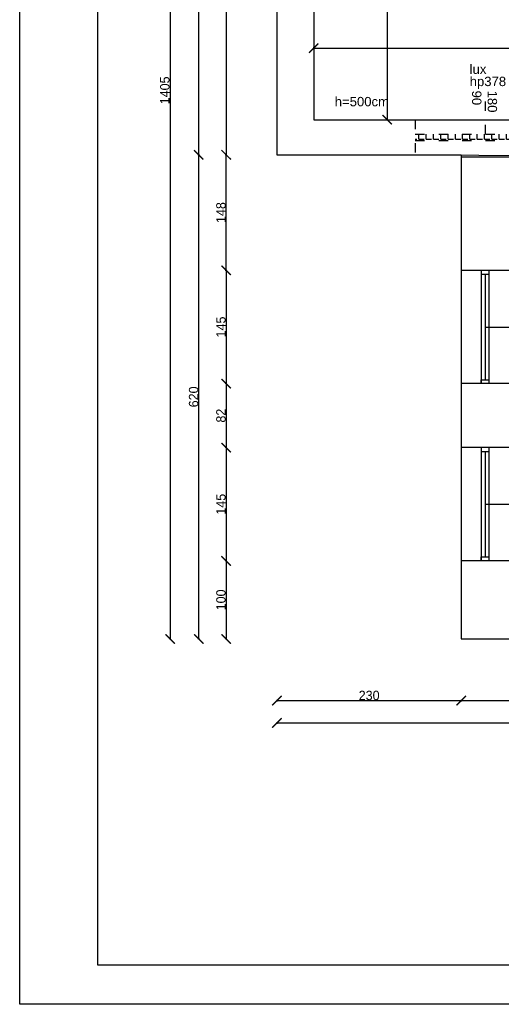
# Model space of a CAD drawing. Header units: inches. Extents: x 2722 to 20832, y 590 to 2922.
# Tile 1 of 25: x 2722 to 3338, y 590 to 1851. Entities that reach past the tile are written whole.
import ezdxf

# ---------------------------------------------------------------- set-up
doc = ezdxf.new("R2010")
doc.units = ezdxf.units.IN
doc.header["$MEASUREMENT"] = 0
doc.linetypes.add('ACAD_ISO03W100', pattern=[30, 12, -18])
doc.dimstyles.new('ISO-25', dxfattribs={"dimtxt": 12, "dimasz": 12, "dimexe": 1.25, "dimexo": 0.625, "dimtad": 1, "dimtoh": 1, "dimdec": 1, "dimtxsty": 'Standard', "dimblk": 'ARCHTICK', "dimcen": 2.5, "dimadec": 0, "dimazin": 0, "dimtfac": 1, "dimtdec": 1, "dimtmove": 0, "dimatfit": 3, "dimldrblk": 'ARCHTICK', "dimfxl": 1, "dimfxlon": 1, "dimarcsym": 0})

# ---------------------------------------------------------------- blocks, each defined once
blk = doc.blocks.new('_ArchTick')
at = {"color": 0, "linetype": 'ByBlock', "const_width": 0.15}
blk.add_lwpolyline([(-0.5, -0.5), (0.5, 0.5)], dxfattribs=at)
blk = doc.blocks.new('*D30')
at = {"color": 0, "lineweight": -2, "transparency": 16777216}
for p, q in [((2987.2, 2462.9), (2985, 2462.9)), ((2986.2, 2462.9), (2986.2, 1677.9)), ((2987.2, 1677.9), (2985, 1677.9))]:
    blk.add_line(p, q, dxfattribs=at)
at = {"layer": 'Defpoints', "color": 0, "transparency": 16777216}
for p in [(3051.3, 2462.9), (2986.2, 1677.9), (3051.2, 1677.9)]:
    blk.add_point(p, dxfattribs=at)
at = {"color": 0, "lineweight": -2, "transparency": 16777216, "xscale": 12, "yscale": 12, "zscale": 12}
for p, rotation in [((2986.2, 2462.9), 90), ((2986.2, 1677.9), 270)]:
    blk.add_blockref('_ArchTick', p, dxfattribs=dict(at, rotation=rotation))
at = {"color": 0, "transparency": 16777216, "insert": (2979.6, 2070.4), "char_height": 12, "attachment_point": 5, "rotation": 90}
blk.add_mtext('785', dxfattribs=at)
blk = doc.blocks.new('*D32')
at = {"color": 0, "lineweight": -2, "transparency": 16777216}
for p, q in [((2987.2, 1529.9), (2985, 1529.9)), ((2986.2, 1529.9), (2986.2, 1384.9)), ((2987.2, 1384.9), (2985, 1384.9))]:
    blk.add_line(p, q, dxfattribs=at)
at = {"layer": 'Defpoints', "color": 0, "transparency": 16777216}
for p in [(3287.1, 1529.9), (2986.2, 1384.9), (3287.1, 1384.9)]:
    blk.add_point(p, dxfattribs=at)
at = {"color": 0, "lineweight": -2, "transparency": 16777216, "xscale": 12, "yscale": 12, "zscale": 12}
for p, rotation in [((2986.2, 1529.9), 90), ((2986.2, 1384.9), 270)]:
    blk.add_blockref('_ArchTick', p, dxfattribs=dict(at, rotation=rotation))
at = {"color": 0, "transparency": 16777216, "insert": (2979.6, 1457.4), "char_height": 12, "attachment_point": 5, "rotation": 90}
blk.add_mtext('145', dxfattribs=at)
blk = doc.blocks.new('*D33')
at = {"color": 0, "lineweight": -2, "transparency": 16777216}
for p, q in [((2987.2, 1384.9), (2985, 1384.9)), ((2986.2, 1384.9), (2986.2, 1302.9)), ((2987.2, 1302.9), (2985, 1302.9))]:
    blk.add_line(p, q, dxfattribs=at)
at = {"layer": 'Defpoints', "color": 0, "transparency": 16777216}
for p in [(3287.1, 1384.9), (2986.2, 1302.9), (3287.1, 1302.9)]:
    blk.add_point(p, dxfattribs=at)
at = {"color": 0, "lineweight": -2, "transparency": 16777216, "xscale": 12, "yscale": 12, "zscale": 12}
for p, rotation in [((2986.2, 1384.9), 90), ((2986.2, 1302.9), 270)]:
    blk.add_blockref('_ArchTick', p, dxfattribs=dict(at, rotation=rotation))
at = {"color": 0, "transparency": 16777216, "insert": (2979.6, 1343.9), "char_height": 12, "attachment_point": 5, "rotation": 90}
blk.add_mtext('82', dxfattribs=at)
blk = doc.blocks.new('*D34')
at = {"color": 0, "lineweight": -2, "transparency": 16777216}
for p, q in [((2987.2, 1302.9), (2985, 1302.9)), ((2986.2, 1302.9), (2986.2, 1157.9)), ((2987.2, 1157.9), (2985, 1157.9))]:
    blk.add_line(p, q, dxfattribs=at)
at = {"layer": 'Defpoints', "color": 0, "transparency": 16777216}
for p in [(3287.1, 1302.9), (2986.2, 1157.9), (3287.1, 1157.9)]:
    blk.add_point(p, dxfattribs=at)
at = {"color": 0, "lineweight": -2, "transparency": 16777216, "xscale": 12, "yscale": 12, "zscale": 12}
for p, rotation in [((2986.2, 1302.9), 90), ((2986.2, 1157.9), 270)]:
    blk.add_blockref('_ArchTick', p, dxfattribs=dict(at, rotation=rotation))
at = {"color": 0, "transparency": 16777216, "insert": (2979.6, 1230.4), "char_height": 12, "attachment_point": 5, "rotation": 90}
blk.add_mtext('145', dxfattribs=at)
blk = doc.blocks.new('*D35')
at = {"color": 0, "lineweight": -2, "transparency": 16777216}
for p, q in [((2987.2, 1157.9), (2985, 1157.9)), ((2986.2, 1157.9), (2986.2, 1057.9)), ((2987.2, 1057.9), (2985, 1057.9))]:
    blk.add_line(p, q, dxfattribs=at)
at = {"layer": 'Defpoints', "color": 0, "transparency": 16777216}
for p in [(3287.1, 1157.9), (2986.2, 1057.9), (3287.1, 1057.9)]:
    blk.add_point(p, dxfattribs=at)
at = {"color": 0, "lineweight": -2, "transparency": 16777216, "xscale": 12, "yscale": 12, "zscale": 12}
for p, rotation in [((2986.2, 1157.9), 90), ((2986.2, 1057.9), 270)]:
    blk.add_blockref('_ArchTick', p, dxfattribs=dict(at, rotation=rotation))
at = {"color": 0, "transparency": 16777216, "insert": (2979.6, 1107.9), "char_height": 12, "attachment_point": 5, "rotation": 90}
blk.add_mtext('100', dxfattribs=at)
blk = doc.blocks.new('*D36')
at = {"color": 0, "lineweight": -2, "transparency": 16777216}
for p, q in [((2952.2, 1677.9), (2950, 1677.9)), ((2951.2, 1057.9), (2951.2, 1677.9)), ((2952.2, 1057.9), (2950, 1057.9))]:
    blk.add_line(p, q, dxfattribs=at)
at = {"layer": 'Defpoints', "color": 0, "transparency": 16777216}
for p in [(2951.2, 1677.9), (3287.1, 1677.9), (3287.1, 1057.9)]:
    blk.add_point(p, dxfattribs=at)
at = {"color": 0, "lineweight": -2, "transparency": 16777216, "xscale": 12, "yscale": 12, "zscale": 12}
for p, rotation in [((2951.2, 1677.9), 90), ((2951.2, 1057.9), 270)]:
    blk.add_blockref('_ArchTick', p, dxfattribs=dict(at, rotation=rotation))
at = {"color": 0, "transparency": 16777216, "insert": (2944.6, 1367.9), "char_height": 12, "attachment_point": 5, "rotation": 90}
blk.add_mtext('620', dxfattribs=at)
blk = doc.blocks.new('*D37')
at = {"color": 0, "lineweight": -2, "transparency": 16777216}
for p, q in [((2952.2, 2462.9), (2950, 2462.9)), ((2951.2, 1677.9), (2951.2, 2462.9)), ((2952.2, 1677.9), (2950, 1677.9))]:
    blk.add_line(p, q, dxfattribs=at)
at = {"layer": 'Defpoints', "color": 0, "transparency": 16777216}
for p in [(2951.2, 2462.9), (3051.3, 2462.9), (3287.1, 1677.9)]:
    blk.add_point(p, dxfattribs=at)
at = {"color": 0, "lineweight": -2, "transparency": 16777216, "xscale": 12, "yscale": 12, "zscale": 12}
for p, rotation in [((2951.2, 2462.9), 90), ((2951.2, 1677.9), 270)]:
    blk.add_blockref('_ArchTick', p, dxfattribs=dict(at, rotation=rotation))
at = {"color": 0, "transparency": 16777216, "insert": (2944.6, 2070.4), "char_height": 12, "attachment_point": 5, "rotation": 90}
blk.add_mtext('785', dxfattribs=at)
blk = doc.blocks.new('*D38')
at = {"color": 0, "lineweight": -2, "transparency": 16777216}
for p, q in [((2915.5, 2462.9), (2913.2, 2462.9)), ((2914.5, 2462.9), (2914.5, 1057.9)), ((2915.5, 1057.9), (2913.2, 1057.9))]:
    blk.add_line(p, q, dxfattribs=at)
at = {"layer": 'Defpoints', "color": 0, "transparency": 16777216}
for p in [(3051.3, 2462.9), (2914.5, 1057.9), (3287.1, 1057.9)]:
    blk.add_point(p, dxfattribs=at)
at = {"color": 0, "lineweight": -2, "transparency": 16777216, "xscale": 12, "yscale": 12, "zscale": 12}
for p, rotation in [((2914.5, 2462.9), 90), ((2914.5, 1057.9), 270)]:
    blk.add_blockref('_ArchTick', p, dxfattribs=dict(at, rotation=rotation))
at = {"color": 0, "transparency": 16777216, "insert": (2907.8, 1760.4), "char_height": 12, "attachment_point": 5, "rotation": 90}
blk.add_mtext('1405', dxfattribs=at)
blk = doc.blocks.new('*D39')
at = {"color": 0, "lineweight": -2, "transparency": 16777216}
for p, q in [((3051.2, 979.9), (3051.2, 977.6)), ((3051.2, 978.9), (3287.1, 978.9)), ((3287.1, 979.9), (3287.1, 977.6))]:
    blk.add_line(p, q, dxfattribs=at)
at = {"layer": 'Defpoints', "color": 0, "transparency": 16777216}
for p in [(3051.2, 1677.9), (3287.1, 1677.9), (3287.1, 978.9)]:
    blk.add_point(p, dxfattribs=at)
at = {"color": 0, "lineweight": -2, "transparency": 16777216, "xscale": 12, "yscale": 12, "zscale": 12, "rotation": 180}
blk.add_blockref('_ArchTick', (3051.2, 978.9), dxfattribs=at)
at = {"color": 0, "lineweight": -2, "transparency": 16777216, "xscale": 12, "yscale": 12, "zscale": 12}
blk.add_blockref('_ArchTick', (3287.1, 978.9), dxfattribs=at)
at = {"color": 0, "transparency": 16777216, "insert": (3169.2, 985.5), "char_height": 12, "attachment_point": 5}
blk.add_mtext('230', dxfattribs=at)
blk = doc.blocks.new('*D40')
at = {"color": 0, "lineweight": -2, "transparency": 16777216}
for p, q in [((3287.1, 979.9), (3287.1, 977.6)), ((3287.1, 978.9), (3799.1, 978.9)), ((3799.1, 979.9), (3799.1, 977.6))]:
    blk.add_line(p, q, dxfattribs=at)
at = {"layer": 'Defpoints', "color": 0, "transparency": 16777216}
for p in [(3287.1, 1677.9), (3799.1, 1057.9), (3799.1, 978.9)]:
    blk.add_point(p, dxfattribs=at)
at = {"color": 0, "lineweight": -2, "transparency": 16777216, "xscale": 12, "yscale": 12, "zscale": 12, "rotation": 180}
blk.add_blockref('_ArchTick', (3287.1, 978.9), dxfattribs=at)
at = {"color": 0, "lineweight": -2, "transparency": 16777216, "xscale": 12, "yscale": 12, "zscale": 12}
blk.add_blockref('_ArchTick', (3799.1, 978.9), dxfattribs=at)
at = {"color": 0, "transparency": 16777216, "insert": (3543.1, 985.5), "char_height": 12, "attachment_point": 5}
blk.add_mtext('512', dxfattribs=at)
blk = doc.blocks.new('*D52')
at = {"color": 0, "lineweight": -2, "transparency": 16777216}
for p, q in [((3051.2, 951.3), (3051.2, 949.1)), ((3051.2, 950.3), (4897.1, 950.3)), ((4897.1, 951.3), (4897.1, 949.1))]:
    blk.add_line(p, q, dxfattribs=at)
at = {"layer": 'Defpoints', "color": 0, "transparency": 16777216}
for p in [(3051.2, 1677.9), (4897.1, 1278.2), (4897.1, 950.3)]:
    blk.add_point(p, dxfattribs=at)
at = {"color": 0, "lineweight": -2, "transparency": 16777216, "xscale": 12, "yscale": 12, "zscale": 12, "rotation": 180}
blk.add_blockref('_ArchTick', (3051.2, 950.3), dxfattribs=at)
at = {"color": 0, "lineweight": -2, "transparency": 16777216, "xscale": 12, "yscale": 12, "zscale": 12}
blk.add_blockref('_ArchTick', (4897.1, 950.3), dxfattribs=at)
at = {"color": 0, "transparency": 16777216, "insert": (3974.2, 956.9), "char_height": 12, "attachment_point": 5}
blk.add_mtext('1846', dxfattribs=at)
blk = doc.blocks.new('*D56')
at = {"color": 0, "lineweight": -2, "transparency": 16777216}
for p, q in [((3191.2, 2426.9), (3193.4, 2426.9)), ((3192.2, 2426.9), (3192.2, 1722.9)), ((3191.2, 1722.9), (3193.4, 1722.9))]:
    blk.add_line(p, q, dxfattribs=at)
at = {"layer": 'Defpoints', "color": 0, "transparency": 16777216}
for p in [(3189.3, 2426.9), (3172.3, 1722.9), (3192.2, 1722.9)]:
    blk.add_point(p, dxfattribs=at)
at = {"color": 0, "lineweight": -2, "transparency": 16777216, "xscale": 12, "yscale": 12, "zscale": 12}
for p, rotation in [((3192.2, 2426.9), 90), ((3192.2, 1722.9), 270)]:
    blk.add_blockref('_ArchTick', p, dxfattribs=dict(at, rotation=rotation))
at = {"color": 0, "transparency": 16777216, "insert": (3185.6, 2074.9), "char_height": 12, "attachment_point": 5, "rotation": 90}
blk.add_mtext('704', dxfattribs=at)
blk = doc.blocks.new('*D70')
at = {"color": 0, "lineweight": -2, "transparency": 16777216}
for p, q in [((3098.2, 1813.4), (3098.2, 1815.7)), ((3098.2, 1814.4), (3822.1, 1814.4)), ((3822.1, 1813.4), (3822.1, 1815.7))]:
    blk.add_line(p, q, dxfattribs=at)
at = {"layer": 'Defpoints', "color": 0, "transparency": 16777216}
for p in [(3822.1, 1814.4), (3098.2, 1722.9), (3822.1, 1722.9)]:
    blk.add_point(p, dxfattribs=at)
at = {"color": 0, "lineweight": -2, "transparency": 16777216, "xscale": 12, "yscale": 12, "zscale": 12, "rotation": 180}
blk.add_blockref('_ArchTick', (3098.2, 1814.4), dxfattribs=at)
at = {"color": 0, "lineweight": -2, "transparency": 16777216, "xscale": 12, "yscale": 12, "zscale": 12}
blk.add_blockref('_ArchTick', (3822.1, 1814.4), dxfattribs=at)
at = {"color": 0, "transparency": 16777216, "insert": (3460.2, 1822.1), "char_height": 12, "attachment_point": 5}
blk.add_mtext('723,9', dxfattribs=at)
blk = doc.blocks.new('*D118')
at = {"color": 0, "lineweight": -2, "transparency": 16777216}
for p, q in [((2987.2, 1677.9), (2985, 1677.9)), ((2986.2, 1529.9), (2986.2, 1677.9)), ((2987.2, 1529.9), (2985, 1529.9))]:
    blk.add_line(p, q, dxfattribs=at)
at = {"layer": 'Defpoints', "color": 0, "transparency": 16777216}
for p in [(2986.2, 1677.9), (3287.1, 1677.9), (3287.1, 1529.9)]:
    blk.add_point(p, dxfattribs=at)
at = {"color": 0, "lineweight": -2, "transparency": 16777216, "xscale": 12, "yscale": 12, "zscale": 12}
for p, rotation in [((2986.2, 1677.9), 90), ((2986.2, 1529.9), 270)]:
    blk.add_blockref('_ArchTick', p, dxfattribs=dict(at, rotation=rotation))
at = {"color": 0, "transparency": 16777216, "insert": (2979.6, 1603.9), "char_height": 12, "attachment_point": 5, "rotation": 90}
blk.add_mtext('148', dxfattribs=at)

msp = doc.modelspace()

# ---------------------------------------------------------------- hatches: boundary and pattern name
at = {"linetype": 'ACAD_ISO03W100'}
h = msp.add_hatch(dxfattribs=at)
h.set_pattern_fill('ANGLE', color=256, scale=34)
h.set_pattern_definition([(0, (-208.029, 136.406), (0, 9.35), [6.8, -2.55]), (90, (-208.029, 136.406), (-9.35, 6e-16), [6.8, -2.55])])
h.paths.add_polyline_path([(3408.23, 1696.37), (3408.23, 1704.37), (3228.23, 1704.37), (3228.23, 1696.37)])

# ---------------------------------------------------------------- linework, layer by layer
for p, q in [((3051.23, 2462.87), (3051.23, 1677.87)), ((3098.23, 1722.87), (3208.23, 1722.87)), ((3051.23, 1677.87), (3062.15, 1677.87)), ((3062.15, 1677.87), (3287.15, 1677.87)), ((3287.15, 1677.87), (3287.15, 1057.87)), ((3350.15, 1529.87), (3287.15, 1529.87)), ((3323.15, 1529.87), (3287.15, 1529.87)), ((3312.56, 1529.87), (3312.56, 1384.87)), ((3312.56, 1529.87), (3312.56, 1524.87)), ((3322.56, 1529.87), (3322.56, 1384.87)), ((3312.56, 1524.87), (3322.56, 1524.87)), ((3317.56, 1524.87), (3317.56, 1389.87)), ((3317.56, 1457.37), (3373.28, 1457.37)), ((3312.56, 1384.87), (3312.56, 1389.87)), ((3312.56, 1389.87), (3322.56, 1389.87)), ((3350.15, 1384.87), (3287.15, 1384.87)), ((3323.15, 1384.87), (3287.15, 1384.87)), ((3350.15, 1302.87), (3287.15, 1302.87)), ((3323.15, 1302.87), (3287.15, 1302.87)), ((3312.56, 1302.87), (3312.56, 1157.87)), ((3312.56, 1302.87), (3312.56, 1297.87)), ((3322.56, 1302.87), (3322.56, 1157.87)), ((3312.56, 1297.87), (3322.56, 1297.87)), ((3317.56, 1297.87), (3317.56, 1162.87)), ((3317.56, 1230.37), (3373.28, 1230.37)), ((3312.56, 1157.87), (3312.56, 1162.87)), ((3312.56, 1162.87), (3322.56, 1162.87)), ((3350.15, 1157.87), (3287.15, 1157.87)), ((3323.15, 1157.87), (3287.15, 1157.87)), ((3287.15, 1057.87), (3799.15, 1057.87))]:
    msp.add_line(p, q)
for p, q in [((3318.23, 1704.37), (3318.23, 1760.1)), ((3228.23, 1722.87), (3408.23, 1722.87)), ((3228.23, 1722.87), (3228.23, 1677.87)), ((3228.23, 1704.37), (3408.23, 1704.37)), ((3228.23, 1696.37), (3408.23, 1696.37))]:
    msp.add_line(p, q, dxfattribs=at)
for points in [[(5691.99, 2690.01), (5691.99, 590.01), (2721.99, 590.01), (2721.99, 2690.01)], [(5641.99, 2640.01), (5641.99, 640.01), (2821.99, 640.01), (2821.99, 2640.01)], [(4907.15, 1674.87), (3287.15, 1674.87), (3287.15, 1057.87), (4907.15, 1057.87)]]:
    msp.add_lwpolyline(points, close=True)
for points in [[(3051.28, 2463.04), (3051.15, 1677.87), (4861.15, 1674.87), (4907.15, 1674.87), (4907.15, 2229.87), (4560.23, 2229.91), (4560.23, 2462.87), (3051.28, 2463.12)], [(4560.23, 2462.87), (3051.23, 2462.87), (3051.15, 1677.87), (3287.15, 1677.87), (3287.15, 1057.87), (4897.15, 1057.87)], [(4560.15, 1722.87), (4560.23, 2462.87), (3051.28, 2462.87), (3051.19, 1677.87), (3287.15, 1677.87)], [(4560.23, 2462.87), (3051.23, 2462.87), (3051.23, 1677.87), (3287.15, 1677.87), (3287.15, 1057.87), (3799.15, 1057.87), (3799.15, 1211.87), (4907.15, 1211.87), (4907.15, 2229.87), (4560.21, 2229.91), (4560.21, 2462.87)], [(3910.15, 1722.87), (4524.23, 1722.87), (4524.23, 2426.87), (3098.23, 2426.87), (3098.23, 1722.87), (3822.15, 1722.87)]]:
    msp.add_lwpolyline(points)

# ---------------------------------------------------------------- texts
at = {"char_height": 12, "attachment_point": 1}
for s, insert in [('{\\f@Arial Unicode MS|b0|i0|c238|p34;lux}', (3297.77, 1793.57)), ('{\\f@Arial Unicode MS|b0|i0|c238|p34;hp378}', (3297.87, 1777.89)), ('{\\f@Arial Unicode MS|b0|i0|c238|p34;h=500cm}', (3125.17, 1752.04))]:
    msp.add_mtext_dynamic_manual_height_columns(s, width=21.2266, gutter_width=1, heights=[0], dxfattribs=dict(at, insert=insert))
at = {"insert": (3332.91, 1760.1), "char_height": 12, "attachment_point": 1, "rotation": 270}
msp.add_mtext_dynamic_manual_height_columns('{\\f@Arial Unicode MS|b0|i0|c238|p34;180\\P90}', width=21.2266, gutter_width=1, heights=[0], dxfattribs=at)

# ---------------------------------------------------------------- dimensions: what is measured, and where the dimension line sits
for base, p1, p2, picture, middle in [((2914.47, 1057.87), (3051.28, 2462.87), (3287.15, 1057.87), '*D38', (2907.85, 1760.37)), ((2986.25, 1677.87), (3051.28, 2462.87), (3051.19, 1677.87), '*D30', (2979.62, 2070.37)), ((3192.18, 1722.87), (3189.34, 2426.87), (3172.27, 1722.87), '*D56', (3185.56, 2074.87)), ((2951.23, 1677.87), (3287.15, 1057.87), (3287.15, 1677.87), '*D36', (2944.61, 1367.87)), ((2986.25, 1677.87), (3287.15, 1529.87), (3287.15, 1677.87), '*D118', (2979.62, 1603.87))]:
    dim = msp.add_linear_dim(base=base, p1=p1, p2=p2, angle=90, dimstyle='ISO-25')
    dim.commit()
    dim.dimension.update_dxf_attribs({"geometry": picture, "text_midpoint": middle})
for base, p1, p2, picture, middle in [((2951.23, 2462.87), (3287.15, 1677.87), (3051.28, 2462.87), '*D37', (2944.61, 2070.37)), ((2986.25, 1384.87), (3287.15, 1529.87), (3287.15, 1384.87), '*D32', (2979.62, 1457.37)), ((2986.25, 1302.87), (3287.15, 1384.87), (3287.15, 1302.87), '*D33', (2979.62, 1343.87)), ((2986.25, 1157.87), (3287.15, 1302.87), (3287.15, 1157.87), '*D34', (2979.62, 1230.37)), ((2986.25, 1057.87), (3287.15, 1157.87), (3287.15, 1057.87), '*D35', (2979.62, 1107.87))]:
    dim = msp.add_linear_dim(base=base, p1=p1, p2=p2, angle=90, dimstyle='ISO-25', override={"dimtmove": 1})
    dim.commit()
    dim.dimension.update_dxf_attribs({"geometry": picture, "text_midpoint": middle})
for base, p1, p2, picture, middle in [((3822.15, 1814.44), (3098.23, 1722.87), (3822.15, 1722.87), '*D70', (3460.19, 1822.07)), ((4897.15, 950.31), (3051.19, 1677.87), (4897.15, 1278.24), '*D52', (3974.17, 956.94))]:
    dim = msp.add_linear_dim(base=base, p1=p1, p2=p2, dimstyle='ISO-25')
    dim.commit()
    dim.dimension.update_dxf_attribs({"geometry": picture, "text_midpoint": middle})
dim = msp.add_linear_dim(base=(3287.15, 978.87), p1=(3051.23, 1677.87), p2=(3287.15, 1677.87), text='230', dimstyle='ISO-25')
dim.commit()
dim.dimension.update_dxf_attribs({"geometry": '*D39', "text_midpoint": (3169.19, 985.5)})
dim = msp.add_linear_dim(base=(3799.15, 978.87), p1=(3287.15, 1677.87), p2=(3799.15, 1057.87), dimstyle='ISO-25', override={"dimtmove": 1})
dim.commit()
dim.dimension.update_dxf_attribs({"geometry": '*D40', "text_midpoint": (3543.15, 985.5)})

doc.saveas('drawing.dxf')
